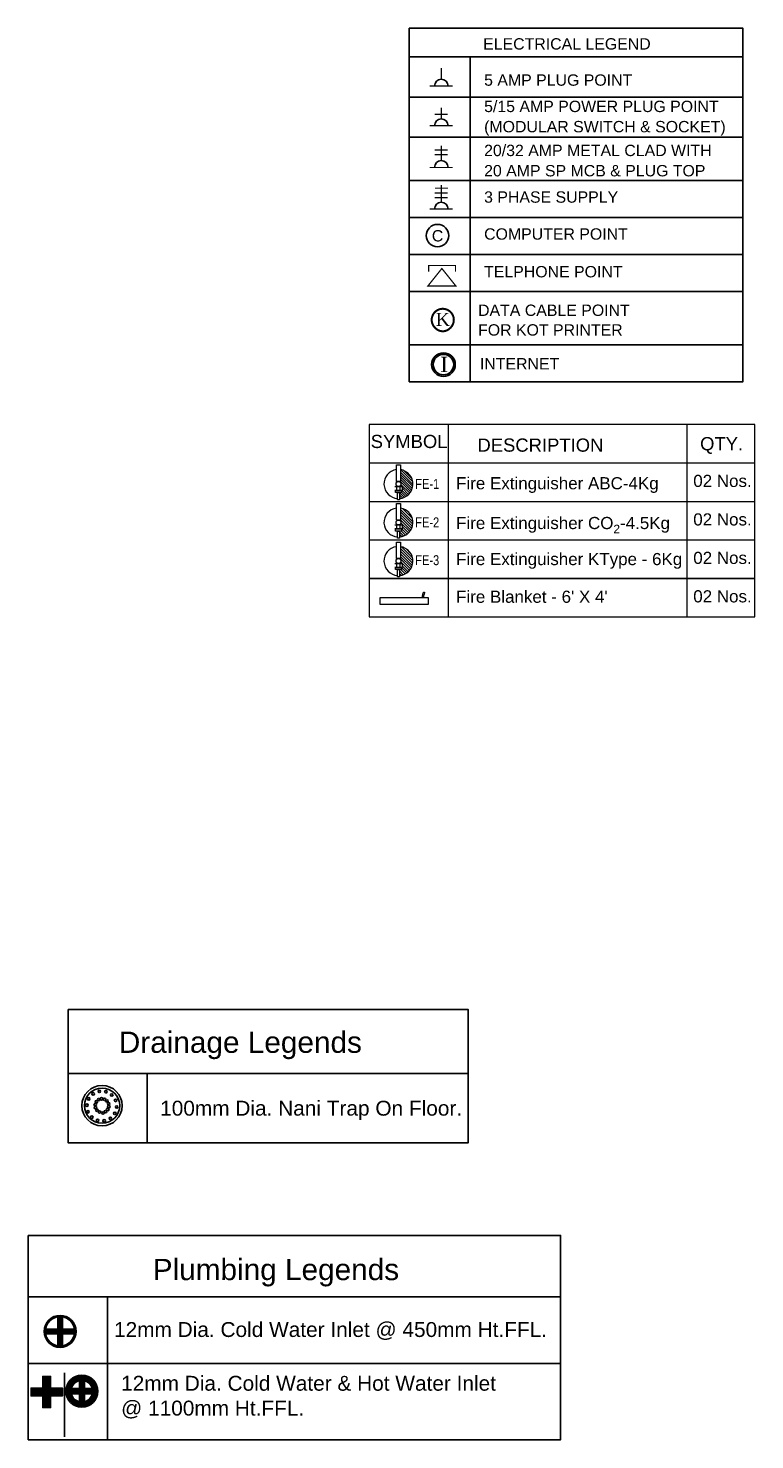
# Model space of a CAD drawing. Header units: millimetres. Extents: x 3043651 to 3061204, y -535182 to -484655.
# Tile 1 of 6: x 3048450 to 3051862, y -491452 to -484819. Entities that reach past the tile are written whole.
import ezdxf

# ---------------------------------------------------------------- set-up
doc = ezdxf.new("R2010")
doc.units = ezdxf.units.MM
doc.header["$LTSCALE"] = 1000
doc.header["$MEASUREMENT"] = 0
for name, color, linetype in [('Drainage', 5, 'CONTINUOUS'), ('ELECTRICAL', 7, 'CONTINUOUS'), ('Plumbing & Drainage', 6, 'CONTINUOUS')]:
    doc.layers.add(name, color=color, linetype=linetype)
doc.layers.add('Fire Extinguisher', color=1, linetype='CONTINUOUS', lineweight=0)
doc.styles.add('2.5 Arial_regular_annotative', font='arial.ttf', dxfattribs={"width": 0.8, "height": 2.5})
doc.styles.add('ARAIL', font='arial.ttf')
doc.styles.add('Arial', font='arial.ttf')
doc.styles.add('ROMC', font='dutch.ttf')
doc.styles.get("Standard").update_dxf_attribs({"font": 'arial.ttf'})
doc.styles.add('TXT1', font='times.ttf')

# ---------------------------------------------------------------- blocks, each defined once
blk = doc.blocks.new('KOT')
at = {"layer": 'ELECTRICAL', "color": 21, "const_width": 14.6}
blk.add_lwpolyline([(-51, -142, 0.411904), (51, -142, 2.765472)], format="xyb", close=True, dxfattribs=at)
at = {"layer": 'ELECTRICAL', "color": 21, "style": 'ROMC'}
blk.add_text('K', height=93.8, dxfattribs=at).set_placement((-51, -124))
blk = doc.blocks.new('INTERNET')
at = {"layer": 'ELECTRICAL'}
h = blk.add_hatch(color=3, dxfattribs=at)
h.dxf.hatch_style = 1
h.paths.add_polyline_path([(19024.77, 3435.4, 1), (19030.94, 3435.4, 1)])
h.paths.add_polyline_path([(19030.53, 3435.4, -1), (19025.18, 3435.4, -1)], flags=16)
at = {"layer": 'ELECTRICAL', "color": 3}
blk.add_circle((19027.85, 3435.4), 3.08, dxfattribs=at)
at = {"layer": 'ELECTRICAL', "color": 4}
blk.add_circle((19027.85, 3435.4), 2.67, dxfattribs=at)
at = {"layer": 'ELECTRICAL', "insert": (19027.02, 3437.44), "char_height": 4, "attachment_point": 1, "style": 'TXT1'}
blk.add_mtext('{\\C3;I}', dxfattribs=at)
blk = doc.blocks.new('A$C4C3E5A57')
at = {"layer": 'ELECTRICAL'}
for p, q in [((0.3, 1017.4), (1044.7, 1017.4)), ((190.5, 0), (190.5, 1017.4)), ((0.3, 891.8), (1044.7, 891.8)), ((0.3, 766.1), (1044.7, 766.1)), ((2.7, 630.6), (1044.7, 630.6)), ((0.3, 514.7), (1044.7, 514.7)), ((0.3, 398.9), (1044.7, 398.9)), ((0.3, 283.1), (1044.7, 283.1)), ((0.3, 115.8), (1044.7, 115.8))]:
    blk.add_line(p, q, dxfattribs=at)
blk.add_lwpolyline([(0, 1107.4), (1044.7, 1107.4), (1044.7, 0), (0, 0)], close=True, dxfattribs=at)
at = {"layer": 'ELECTRICAL', "const_width": 3.95}
for points in [[(100.5, 947.4), (100.5, 983)], [(136, 926), (64.2, 926)], [(100.5, 823.2), (100.5, 858.8)], [(136, 801.8), (64.2, 801.8)], [(120.3, 837.6), (79.5, 837.6)], [(120.3, 726), (79.5, 726)], [(120.3, 711.5), (79.5, 711.5)], [(100.5, 692.5), (100.5, 739.3)], [(136, 671.1), (64.2, 671.1)], [(120.3, 591.2), (79.5, 591.2)], [(120.3, 576.6), (79.5, 576.6)], [(121.5, 606.4), (80.7, 606.4)], [(100.5, 562.2), (100.5, 616.7)], [(136, 540.8), (64.2, 540.8)], [(102.2, 354.7), (58.5, 300), (146, 300), (102.2, 354.7)], [(60.7, 345.3), (60.7, 364.1), (145, 364.1), (145, 364.1), (145, 345.3)]]:
    blk.add_lwpolyline(points, dxfattribs=at)
at = {"layer": 'ELECTRICAL'}
blk.add_circle((88.6, 457.7), 35.2, dxfattribs=at)
for centre in [(100.5, 926), (100.5, 801.8), (100.5, 671.1), (100.5, 540.8)]:
    blk.add_arc(centre, 21.4, 0, 180, dxfattribs=at)
for name, p, xscale, yscale, zscale in [('KOT', (105.1, 228.9), 0.4343135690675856, 0.4343135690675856, 0.4343135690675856), ('INTERNET', (-228226.9, -41171.1), 12, 12, 12)]:
    blk.add_blockref(name, p, dxfattribs=dict(at, xscale=xscale, yscale=yscale, zscale=zscale))
for s, height, p in [('ELECTRICAL LEGEND', 35.568, (231.6, 1040.5)), ('5 AMP PLUG POINT', 35.568, (234.6, 927.2)), ('5/15 AMP POWER PLUG POINT', 35.568, (234.6, 844.7)), ('(MODULAR SWITCH & SOCKET)', 35.568, (234.6, 781.3)), ('20/32 AMP METAL CLAD WITH', 35.568, (234.6, 706.8)), ('20 AMP SP MCB & PLUG TOP', 35.568, (234.6, 643.3)), ('3 PHASE SUPPLY', 35.568, (234.6, 560.8)), ('C', 35.6, (70.8, 439.4)), ('COMPUTER POINT', 35.568, (234.6, 445)), ('TELPHONE POINT', 35.568, (234.6, 326.9)), ('DATA CABLE POINT ', 35.568, (215.7, 206.1)), ('FOR KOT PRINTER', 35.568, (215.7, 144.5)), ('INTERNET', 35.57, (221.4, 38.4))]:
    blk.add_text(s, height=height, dxfattribs=at).set_placement(p)
blk = doc.blocks.new('hwi')
at = {"layer": 'Plumbing & Drainage'}
h = blk.add_hatch(color=256, dxfattribs=at)
edge = h.paths.add_edge_path(flags=17)
edge.add_arc((0, -4.69), 4.31, 0, 360)
edge = h.paths.add_edge_path()
edge.add_arc((0, -4.69), 4.69, 0, 360)
h = blk.add_hatch(color=256, dxfattribs=at)
h.paths.add_polyline_path([(-4.69, -4.69), (-4.31, -4.69, -0.414214), (0, -0.38), (0, 0, 0.414214)])
h.paths.add_polyline_path([(4.31, -4.69), (4.69, -4.69, 0.414214), (0, 0), (0, -0.38, -0.414214)])
h.paths.add_polyline_path([(0, -9), (0, -9.38, 0.414214), (4.69, -4.69), (4.31, -4.69, -0.414214)])
at = {"layer": 'Plumbing & Drainage', "const_width": 1.88}
for points in [[(0, -9.38), (0, 0)], [(-4.69, -4.69), (4.69, -4.69)]]:
    blk.add_lwpolyline(points, dxfattribs=at)
at = {"layer": 'Plumbing & Drainage'}
for radius in [4.69, 4.31]:
    blk.add_circle((0, -4.69), radius, dxfattribs=at)
blk = doc.blocks.new('A$C714562FE')
at = {"layer": 'Plumbing & Drainage'}
h = blk.add_hatch(dxfattribs=at)
h.set_pattern_fill('ANSI31', color=256, scale=1.779186, style=0)
h.set_pattern_definition([(45, (-118165.8543, -59473.26762), (-0.15725935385, 0.15725935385), [])])
h.paths.add_polyline_path([(-7.43, 1.35), (-11.43, 1.35), (-11.43, -1.32), (-7.43, -1.32), (-7.43, -5.32), (-4.76, -5.32), (-4.76, -1.32), (-0.75, -1.32), (-0.75, 1.35), (-4.76, 1.35), (-4.76, 5.35), (-7.43, 5.35)])
h = blk.add_hatch(dxfattribs=at)
h.set_pattern_fill('ANSI31', color=256, scale=1.779186, style=0)
h.set_pattern_definition([(45, (-118153.99425, -59473.68845), (-0.15725935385, 0.15725935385), [])])
h.paths.add_polyline_path([(0.45, -0.23, 1), (11.36, -0.23, 1)])
h.paths.add_polyline_path([(6.85, 0.6), (9.49, 0.6, 0.277378), (6.85, 3.32)], flags=16)
h.paths.add_polyline_path([(5.07, 3.35), (5.07, 0.6), (2.32, 0.6, -0.28651)], flags=16)
h.paths.add_polyline_path([(6.85, -1.18), (9.46, -1.18, -0.268289), (6.85, -3.79)], flags=16)
h.paths.add_polyline_path([(5.07, -1.18), (5.07, -3.82, -0.277378), (2.35, -1.18)], flags=16)
blk.add_line((0, -6.53), (0, 15.29), dxfattribs=at)
blk.add_lwpolyline([(-4.76, -1.32), (-0.75, -1.32), (-0.75, 1.35), (-4.76, 1.35), (-4.76, 5.35), (-7.43, 5.35), (-7.43, 1.35), (-11.43, 1.35), (-11.43, -1.32), (-7.43, -1.32), (-7.43, -5.32), (-4.76, -5.32)], close=True, dxfattribs=at)
for points in [[(5.07, 3.35), (5.07, 0.6), (2.32, 0.6, -0.28651)], [(6.85, 3.32), (6.85, 0.6), (9.49, 0.6, 0.277378)], [(2.35, -1.18), (5.07, -1.18), (5.07, -3.82, -0.277378)], [(9.46, -1.18), (6.85, -1.18), (6.85, -3.79, 0.268289)]]:
    blk.add_lwpolyline(points, format="xyb", close=True, dxfattribs=at)
blk.add_circle((5.9, -0.23), 5.46, dxfattribs=at)
blk = doc.blocks.new('100DNT')
at = {"layer": 'Plumbing & Drainage'}
for centre, radius in [((0, 0), 101.6), ((0, 0), 88.9), ((-13.9, 72), 6.35), ((19.5, 70), 6.35), ((-76.6, 2.2), 6.35), ((-67.2, 34.3), 6.35), ((-44.9, 59.2), 6.35), ((-34.2, 5), 6.35), ((-28.7, 19.3), 6.35), ((-17.4, 29.9), 6.35), ((-2.8, 34.5), 6.35), ((12.5, 32.2), 6.35), ((25.2, 23.6), 6.35), ((33, 10.4), 6.35), ((34.2, -5), 6.35), ((48.8, 53.7), 6.35), ((68.1, 26.4), 6.35), ((-71.1, -30.8), 6.35), ((-51.8, -58.2), 6.35), ((-33, -10.4), 6.35), ((-25.2, -23.6), 6.35), ((-22.5, -74.4), 6.35), ((-12.5, -32.2), 6.35), ((5.3, -37.2), 6.35), ((10.9, -76.4), 6.35), ((17.4, -29.9), 6.35), ((28.7, -19.3), 6.35), ((41.9, -63.7), 6.35), ((64.2, -38.8), 6.35), ((73.6, -6.6), 6.35)]:
    blk.add_circle(centre, radius, dxfattribs=at)

msp = doc.modelspace()

# ---------------------------------------------------------------- linework, layer by layer
at = {"layer": 'Fire Extinguisher', "color": 7, "ltscale": 500}
for p, q in [((3050422.3, -486681.1), (3050422.3, -487585.2)), ((3051544.1, -486681.1), (3051544.1, -487585.2))]:
    msp.add_line(p, q, dxfattribs=at)
at = {"layer": 'Fire Extinguisher', "color": 7}
for p, q in [((3050051.6, -486861.8), (3051862.4, -486861.8)), ((3050051.6, -486861.8), (3051862.4, -486861.8)), ((3050051.6, -487042.5), (3051862.4, -487042.5)), ((3050051.6, -487042.8), (3051862.4, -487042.8)), ((3050051.6, -487223.2), (3051862.4, -487223.2)), ((3050051.6, -487223.2), (3051862.4, -487223.2)), ((3050051.6, -487223.8), (3051862.4, -487223.8)), ((3050051.6, -487404.2), (3051862.4, -487404.2)), ((3050051.6, -487404.5), (3051862.4, -487404.5))]:
    msp.add_line(p, q, dxfattribs=at)
at = {"layer": 'Fire Extinguisher', "color": 1, "linetype": 'Continuous', "lineweight": 0, "ltscale": 250}
for p, q in [((3050179.2, -486871.7, 0), (3050198.9, -486871.7, 0)), ((3050179.2, -486949.5, 0), (3050179.2, -486871.7, 0)), ((3050198.9, -486871.7, 0), (3050198.9, -486949.5, 0)), ((3050198.9, -486949.5, 0), (3050179.2, -486949.5, 0)), ((3050172, -486972.5, 0), (3050206, -486972.5, 0)), ((3050206, -486991.1, 0), (3050172, -486991.1, 0)), ((3050175.3, -486991.1, 0), (3050202.8, -486991.1, 0)), ((3050175.3, -487001, 0), (3050175.3, -486991.1, 0)), ((3050202.8, -487001, 0), (3050175.3, -487001, 0)), ((3050181.9, -486991.1, 0), (3050181.9, -486972.5, 0)), ((3050184.6, -487001, 0), (3050193.4, -487001, 0)), ((3050184.6, -487035, 0), (3050184.6, -487001, 0)), ((3050193.4, -487001, 0), (3050193.4, -487035, 0)), ((3050196.2, -486991.1, 0), (3050196.2, -486972.5, 0)), ((3050202.8, -486991.1, 0), (3050202.8, -487001, 0)), ((3050206, -486972.5, 0), (3050206, -486991.1, 0)), ((3050193.4, -487035, 0), (3050184.6, -487035, 0))]:
    msp.add_line(p, q, dxfattribs=at)
at = {"layer": 'Fire Extinguisher', "linetype": 'Continuous'}
for p, q in [((3050198.5, -486949.5, 0), (3050246.5, -486997.6, 0)), ((3050198.9, -486904.7, 0), (3050257.1, -486962.9, 0)), ((3050198.9, -486916, 0), (3050256.1, -486973.2, 0)), ((3050198.9, -486927.3, 0), (3050253.8, -486982.2, 0)), ((3050198.9, -486938.6, 0), (3050250.5, -486990.3, 0)), ((3050199.1, -486893.6, 0), (3050256.4, -486950.9, 0)), ((3050214.7, -486897.9, 0), (3050252.1, -486935.3, 0)), ((3050193.4, -487001, 0), (3050216, -487023.6, 0)), ((3050193.4, -487012.3, 0), (3050207.6, -487026.5, 0)), ((3050196.3, -486969.9, 0), (3050198.8, -486972.5, 0)), ((3050200.4, -486962.7, 0), (3050241.8, -487004.1, 0)), ((3050202.8, -486999, 0), (3050223.5, -487019.8, 0)), ((3050206, -486979.7, 0), (3050236.4, -487010, 0)), ((3050206, -486991, 0), (3050230.3, -487015.2, 0)), ((3050193.4, -487023.6, 0), (3050198.3, -487028.5, 0))]:
    msp.add_line(p, q, dxfattribs=at)
at = {"layer": 'Fire Extinguisher', "color": 3, "linetype": 'Continuous', "lineweight": 0, "ltscale": 250}
for p, q in [((3050179.2, -487052.6, 0), (3050198.9, -487052.6, 0)), ((3050179.2, -487130.5, 0), (3050179.2, -487052.6, 0)), ((3050198.9, -487052.6, 0), (3050198.9, -487130.5, 0)), ((3050198.9, -487130.5, 0), (3050179.2, -487130.5, 0)), ((3050172, -487153.5, 0), (3050206, -487153.5, 0)), ((3050206, -487172.1, 0), (3050172, -487172.1, 0)), ((3050175.3, -487172.1, 0), (3050202.8, -487172.1, 0)), ((3050175.3, -487182, 0), (3050175.3, -487172.1, 0)), ((3050202.8, -487182, 0), (3050175.3, -487182, 0)), ((3050181.9, -487172.1, 0), (3050181.9, -487153.5, 0)), ((3050184.6, -487182, 0), (3050193.4, -487182, 0)), ((3050184.6, -487216, 0), (3050184.6, -487182, 0)), ((3050193.4, -487182, 0), (3050193.4, -487216, 0)), ((3050196.2, -487172.1, 0), (3050196.2, -487153.5, 0)), ((3050202.8, -487172.1, 0), (3050202.8, -487182, 0)), ((3050206, -487153.5, 0), (3050206, -487172.1, 0)), ((3050193.4, -487216, 0), (3050184.6, -487216, 0))]:
    msp.add_line(p, q, dxfattribs=at)
at = {"layer": 'Fire Extinguisher', "color": 3, "linetype": 'Continuous'}
for p, q in [((3050257, -487138.3), (3050198.9, -487080.1)), ((3050254.6, -487123.6), (3050207.4, -487076.4)), ((3050256.7, -487150.1), (3050198.9, -487092.4)), ((3050254.6, -487160.4), (3050198.9, -487104.7)), ((3050251.4, -487169.4), (3050198.9, -487116.9)), ((3050247.2, -487177.5), (3050198.9, -487129.2)), ((3050242.1, -487184.7), (3050200.5, -487143)), ((3050239, -487095.7), (3050235.3, -487092)), ((3050213.8, -487205.4), (3050193.4, -487185.1)), ((3050204.4, -487208.3), (3050193.4, -487197.3)), ((3050193.8, -487209.9), (3050193.4, -487209.6)), ((3050198.6, -487153.5), (3050196.2, -487151)), ((3050222.1, -487201.5), (3050202.6, -487182)), ((3050229.6, -487196.7), (3050205, -487172.1)), ((3050236.2, -487191.1), (3050206, -487160.9))]:
    msp.add_line(p, q, dxfattribs=at)
at = {"layer": 'Fire Extinguisher', "color": 6, "linetype": 'Continuous', "lineweight": 0, "ltscale": 250}
for p, q in [((3050179.2, -487233.6, 0), (3050198.9, -487233.6, 0)), ((3050179.2, -487311.4, 0), (3050179.2, -487233.6, 0)), ((3050198.9, -487233.6, 0), (3050198.9, -487311.4, 0)), ((3050172, -487334.4, 0), (3050206, -487334.4, 0)), ((3050198.9, -487311.4, 0), (3050179.2, -487311.4, 0)), ((3050181.9, -487353.1, 0), (3050181.9, -487334.4, 0)), ((3050196.2, -487353.1, 0), (3050196.2, -487334.4, 0)), ((3050206, -487334.4, 0), (3050206, -487353.1, 0)), ((3050206, -487353.1, 0), (3050172, -487353.1, 0)), ((3050175.3, -487353.1, 0), (3050202.8, -487353.1, 0)), ((3050175.3, -487362.9, 0), (3050175.3, -487353.1, 0)), ((3050202.8, -487362.9, 0), (3050175.3, -487362.9, 0)), ((3050184.6, -487362.9, 0), (3050193.4, -487362.9, 0)), ((3050184.6, -487396.9, 0), (3050184.6, -487362.9, 0)), ((3050193.4, -487396.9, 0), (3050184.6, -487396.9, 0)), ((3050193.4, -487362.9, 0), (3050193.4, -487396.9, 0)), ((3050202.8, -487353.1, 0), (3050202.8, -487362.9, 0))]:
    msp.add_line(p, q, dxfattribs=at)
at = {"layer": 'Fire Extinguisher', "color": 6, "linetype": 'Continuous'}
for p, q in [((3050257.1, -487322.4), (3050198.9, -487264.2)), ((3050256.3, -487333.8), (3050198.9, -487276.4)), ((3050255.6, -487308.6), (3050203.4, -487256.3)), ((3050247.8, -487288.5), (3050223.5, -487264.2)), ((3050195.6, -487334.4), (3050194.3, -487333.2)), ((3050246, -487360.3), (3050197.1, -487311.4)), ((3050253.9, -487343.7), (3050198.9, -487288.7)), ((3050250.4, -487352.5), (3050198.9, -487301)), ((3050240.7, -487367.3), (3050199.9, -487326.5)), ((3050234.7, -487373.5), (3050206, -487344.9)), ((3050211.6, -487387.2), (3050193.4, -487369.1)), ((3050201.9, -487389.8), (3050193.4, -487381.4)), ((3050220.1, -487383.5), (3050199.5, -487362.9)), ((3050227.8, -487378.9), (3050202.8, -487353.9))]:
    msp.add_line(p, q, dxfattribs=at)
at = {"layer": 'Fire Extinguisher', "color": 7}
msp.add_lwpolyline([(3050051.6, -487585.2), (3051862.4, -487585.2), (3051862.4, -486681.1), (3050051.6, -486681.1)], close=True, dxfattribs=at)
at = {"layer": 'Fire Extinguisher'}
msp.add_lwpolyline([(3050101.1, -487525.3), (3050330.6, -487525.3), (3050330.6, -487496.6), (3050101.1, -487496.6)], close=True, dxfattribs=at)
at = {"layer": 'Fire Extinguisher', "color": 1, "linetype": 'Continuous', "lineweight": 0, "ltscale": 250}
msp.add_circle((3050189, -486961, 0), 11.5, dxfattribs=at)
at = {"layer": 'Fire Extinguisher', "color": 3, "linetype": 'Continuous', "lineweight": 0, "ltscale": 250}
msp.add_circle((3050189, -487142, 0), 11.5, dxfattribs=at)
at = {"layer": 'Fire Extinguisher', "color": 6, "linetype": 'Continuous', "lineweight": 0, "ltscale": 250}
msp.add_circle((3050189, -487322.9, 0), 11.5, dxfattribs=at)
at = {"layer": 'Fire Extinguisher', "color": 1, "linetype": 'Continuous', "lineweight": 0, "ltscale": 250}
for start, end in [(98.33622, 266.30554), (273.69446, 81.66378)]:
    msp.add_arc((3050189, -486961, 0), 68.1, start, end, dxfattribs=at)
at = {"layer": 'Fire Extinguisher', "color": 3, "linetype": 'Continuous', "lineweight": 0, "ltscale": 250}
for start, end in [(98.33622, 266.30554), (273.69446, 81.66378)]:
    msp.add_arc((3050189, -487142, 0), 68.1, start, end, dxfattribs=at)
at = {"layer": 'Fire Extinguisher', "color": 6, "linetype": 'Continuous', "lineweight": 0, "ltscale": 250}
for start, end in [(98.33622, 266.30554), (273.69446, 81.66378)]:
    msp.add_arc((3050189, -487322.9, 0), 68.1, start, end, dxfattribs=at)
at = {"layer": 'Fire Extinguisher'}
msp.add_open_spline([(3050303.3, -487496.6), (3050302.8, -487494.8), (3050300.9, -487487.2), (3050304.4, -487478.6), (3050306.2, -487469.4), (3050313.7, -487468.9), (3050306.3, -487482.4), (3050307, -487489.5), (3050308.1, -487498), (3050308.1, -487495.9), (3050308.1, -487495.5)], degree=3, knots=[45.919736, 45.919736, 45.919736, 45.919736, 117.751274, 355.813113, 404.916164, 451.597473, 562.986011, 755.471642, 805.849052, 820.345688, 820.345688, 820.345688, 820.345688], dxfattribs=at)
at = {"layer": 'Plumbing & Drainage', "color": 7, "ltscale": 10}
for p, q in [((3048637.2, -489731), (3050516.8, -489731)), ((3049009.2, -490056.4), (3049009.2, -489731)), ((3048450.1, -490781), (3050950.3, -490781)), ((3048822.2, -491451.9), (3048822.2, -490781)), ((3050950.3, -491093), (3048450.1, -491093)), ((3048450.1, -491093), (3050950.3, -491093))]:
    msp.add_line(p, q, dxfattribs=at)
for points in [[(3048637.2, -489430.3), (3050516.8, -489430.3), (3050516.8, -490056.4), (3048637.2, -490056.4)], [(3048450.1, -490491.8), (3050950.3, -490491.8), (3050950.3, -491451.9), (3048450.1, -491451.9)]]:
    msp.add_lwpolyline(points, close=True, dxfattribs=at)

# ---------------------------------------------------------------- block references
at = {"layer": 'Drainage', "color": 7, "xscale": 0.932804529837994, "yscale": 0.932804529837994, "zscale": 0.932804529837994}
msp.add_blockref('100DNT', (3048796.8, -489882), dxfattribs=at)
at = {"layer": 'ELECTRICAL', "xscale": 1.5, "yscale": 1.5, "zscale": 1.5}
msp.add_blockref('A$C4C3E5A57', (3050239.4, -486480.5), dxfattribs=at)
at = {"layer": 'Plumbing & Drainage', "color": 7, "xscale": 16.01676022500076, "yscale": 16.01676022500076, "zscale": 16.01676022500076}
msp.add_blockref('hwi', (3048599.7, -490867.5), dxfattribs=at)
at = {"layer": 'Plumbing & Drainage', "xscale": -13.76047270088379, "yscale": 13.76047270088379, "zscale": 13.76047270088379, "rotation": 180}
msp.add_blockref('A$C714562FE', (3048620.6, -491227.1), dxfattribs=at)

# ---------------------------------------------------------------- texts
at = {"layer": 'Fire Extinguisher', "color": 7, "lineweight": 0, "style": 'ARAIL'}
for s, height, p in [('SYMBOL', 61.95, (3050058.6, -486792.1, 1769.2)), ('DESCRIPTION', 61.949, (3050560, -486809.2, 1769.2)), ('QTY.', 61.95, (3051605.7, -486802.7, 1769.2)), ('02 Nos.', 57.01, (3051573.6, -486974.9, 1771.7)), ('02 Nos.', 57.01, (3051573.6, -487155.9, 1771.7)), ('02 Nos.', 57.01, (3051573.6, -487336.6, 1771.7)), ('02 Nos.', 57.01, (3051573.6, -487517.3, 1771.7))]:
    msp.add_text(s, height=height, dxfattribs=at).set_placement(p)
at = {"layer": 'Fire Extinguisher', "color": 1, "style": '2.5 Arial_regular_annotative', "width": 0.8}
for p in [(3050267.6, -486983.9, 0), (3050267.6, -486984, 0)]:
    msp.add_text('FE-1', height=46.58, dxfattribs=at).set_placement(p)
at = {"layer": 'Fire Extinguisher', "color": 3, "style": '2.5 Arial_regular_annotative', "width": 0.8}
for p in [(3050267.6, -487164.3, 0), (3050267.6, -487164.5, 0)]:
    msp.add_text('FE-2', height=46.58, dxfattribs=at).set_placement(p)
at = {"layer": 'Fire Extinguisher', "color": 6, "style": '2.5 Arial_regular_annotative', "width": 0.8}
for p in [(3050267.6, -487342.2, 0), (3050267.6, -487342.3, 0)]:
    msp.add_text('FE-3', height=46.58, dxfattribs=at).set_placement(p)
at = {"layer": 'Fire Extinguisher', "color": 7, "lineweight": 0, "char_height": 57.006, "attachment_point": 1, "style": 'ARAIL'}
for s, insert in [('Fire Extinguisher ABC-4Kg', (3050459.6, -486928.9)), ('\\A1;Fire Extinguisher CO{\\H0.7x;\\S^ 2;}-4.5Kg', (3050459.6, -487115.8)), ('Fire Extinguisher KType - 6Kg', (3050459.6, -487285.2)), ("Fire Blanket - 6' X 4'", (3050459.6, -487462.2))]:
    msp.add_mtext_dynamic_manual_height_columns(s, width=1481.267, gutter_width=1250, heights=[0], dxfattribs=dict(at, insert=insert))
at = {"layer": 'Plumbing & Drainage', "color": 7, "ltscale": 10, "style": 'Arial'}
for s, p in [('Drainage Legends', (3048875.6, -489633.9)), ('Plumbing Legends', (3049034.9, -490701.8))]:
    msp.add_text(s, height=100, dxfattribs=at).set_placement(p)
at = {"layer": 'Plumbing & Drainage', "color": 7, "insert": (3049069.7, -489858.9), "char_height": 70, "width": 2565.397, "attachment_point": 1, "rotation": 360, "style": 'Arial'}
msp.add_mtext('\\A1;100mm Dia. Nani Trap On Floor.', dxfattribs=at)
at = {"layer": 'Plumbing & Drainage', "color": 7, "ltscale": 10, "char_height": 70, "width": 2565.397, "attachment_point": 1, "rotation": 360, "style": 'Arial'}
for s, insert in [('\\A1;12mm Dia. Cold Water Inlet @ 450mm Ht.FFL.', (3048853.1, -490898.9)), ('\\A1;12mm Dia. Cold Water & Hot Water Inlet \\P@ 1100mm Ht.FFL.', (3048886.4, -491151.4))]:
    msp.add_mtext(s, dxfattribs=dict(at, insert=insert))

doc.saveas('drawing.dxf')
